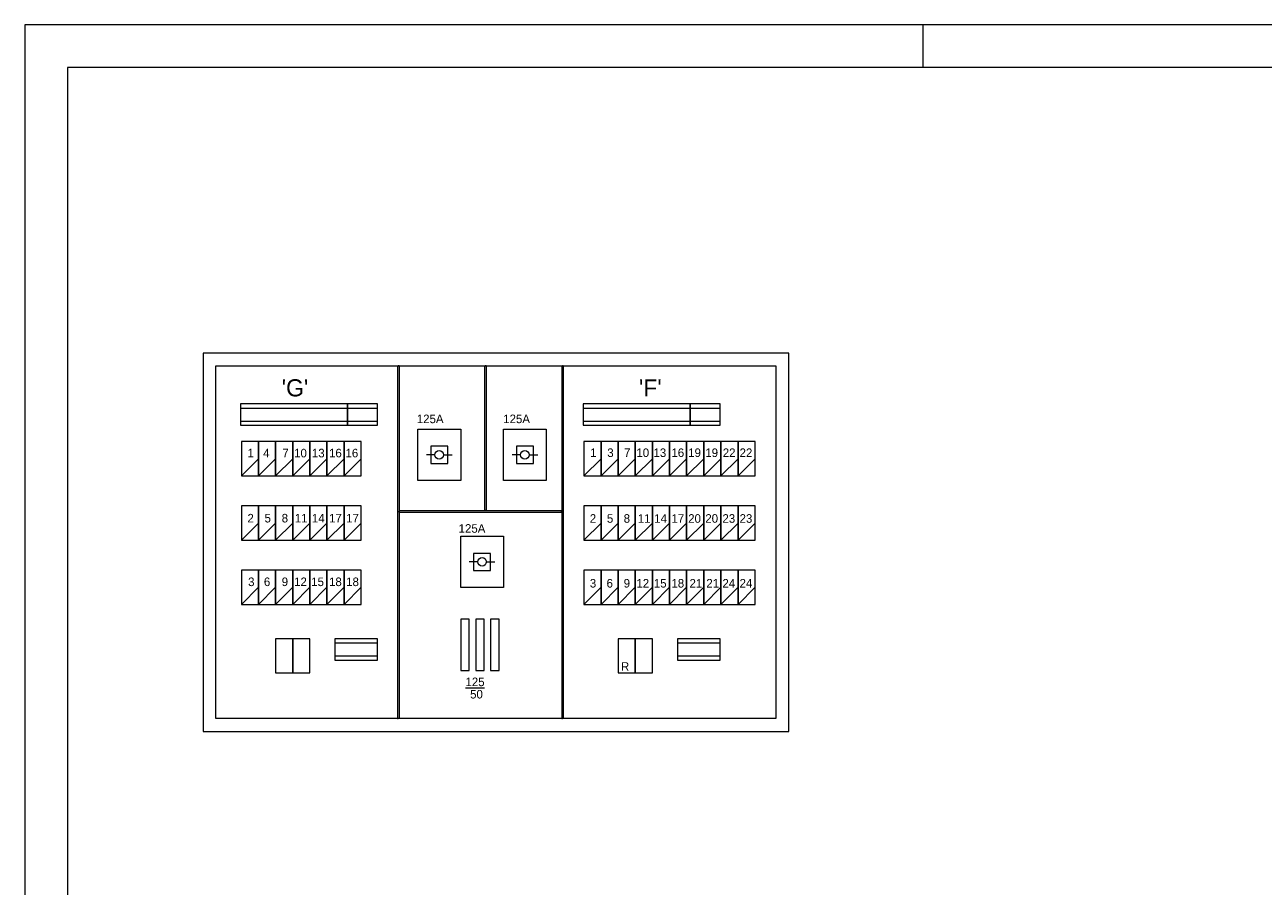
# Model space of a CAD drawing. Header units: millimetres. Extents: x -161.9 to -69.9, y -42.7 to 22.2.
# Tile 2 of 8: x -161.9 to -130, y 0.1 to 22.2. Entities that reach past the tile are written whole.
import ezdxf

# ---------------------------------------------------------------- set-up
doc = ezdxf.new("R2010")
doc.units = ezdxf.units.MM
doc.layers.add('KADER', color=7, linetype='Continuous')
doc.styles.add('dgn003', font='dgn003.shx')

# ---------------------------------------------------------------- blocks, each defined once
blk = doc.blocks.new('AnonymousCell179')
at = {"layer": 'KADER', "color": 1, "linetype": 'Continuous', "lineweight": 0}
blk.add_line((-0.22, -0.385), (0.22, 0.055), dxfattribs=at)
at = {"layer": 'KADER', "color": 1, "linetype": 'Continuous', "lineweight": 0, "flags": 128}
blk.add_lwpolyline([(-0.22, -0.385), (0.22, -0.385), (0.22, 0.495), (-0.22, 0.495), (-0.22, -0.385)], dxfattribs=at)
blk = doc.blocks.new('AnonymousCell180')
at = {"layer": 'KADER', "color": 1, "linetype": 'Continuous', "lineweight": 0}
blk.add_line((-0.22, -0.385), (0.22, 0.055), dxfattribs=at)
at = {"layer": 'KADER', "color": 1, "linetype": 'Continuous', "lineweight": 0, "flags": 128}
blk.add_lwpolyline([(-0.22, -0.385), (0.22, -0.385), (0.22, 0.495), (-0.22, 0.495), (-0.22, -0.385)], dxfattribs=at)
blk = doc.blocks.new('AnonymousCell181')
at = {"layer": 'KADER', "color": 1, "linetype": 'Continuous', "lineweight": 0}
blk.add_line((-0.22, -0.385), (0.22, 0.055), dxfattribs=at)
at = {"layer": 'KADER', "color": 1, "linetype": 'Continuous', "lineweight": 0, "flags": 128}
blk.add_lwpolyline([(-0.22, -0.385), (0.22, -0.385), (0.22, 0.495), (-0.22, 0.495), (-0.22, -0.385)], dxfattribs=at)
blk = doc.blocks.new('AnonymousCell182')
at = {"layer": 'KADER', "color": 1, "linetype": 'Continuous', "lineweight": 0}
blk.add_line((-0.22, -0.385), (0.22, 0.055), dxfattribs=at)
at = {"layer": 'KADER', "color": 1, "linetype": 'Continuous', "lineweight": 0, "flags": 128}
blk.add_lwpolyline([(-0.22, -0.385), (0.22, -0.385), (0.22, 0.495), (-0.22, 0.495), (-0.22, -0.385)], dxfattribs=at)
blk = doc.blocks.new('AnonymousCell183')
at = {"layer": 'KADER', "color": 1, "linetype": 'Continuous', "lineweight": 0}
blk.add_line((-0.22, -0.385), (0.22, 0.055), dxfattribs=at)
at = {"layer": 'KADER', "color": 1, "linetype": 'Continuous', "lineweight": 0, "flags": 128}
blk.add_lwpolyline([(-0.22, -0.385), (0.22, -0.385), (0.22, 0.495), (-0.22, 0.495), (-0.22, -0.385)], dxfattribs=at)
blk = doc.blocks.new('AnonymousCell184')
at = {"layer": 'KADER', "color": 1, "linetype": 'Continuous', "lineweight": 0}
blk.add_line((-0.22, -0.385), (0.22, 0.055), dxfattribs=at)
at = {"layer": 'KADER', "color": 1, "linetype": 'Continuous', "lineweight": 0, "flags": 128}
blk.add_lwpolyline([(-0.22, -0.385), (0.22, -0.385), (0.22, 0.495), (-0.22, 0.495), (-0.22, -0.385)], dxfattribs=at)
blk = doc.blocks.new('AnonymousCell185')
at = {"layer": 'KADER', "color": 1, "linetype": 'Continuous', "lineweight": 0}
blk.add_line((-0.22, -0.385), (0.22, 0.055), dxfattribs=at)
at = {"layer": 'KADER', "color": 1, "linetype": 'Continuous', "lineweight": 0, "flags": 128}
blk.add_lwpolyline([(-0.22, -0.385), (0.22, -0.385), (0.22, 0.495), (-0.22, 0.495), (-0.22, -0.385)], dxfattribs=at)
blk = doc.blocks.new('AnonymousCell186')
at = {"layer": 'KADER', "color": 1, "linetype": 'Continuous', "lineweight": 0}
blk.add_line((-0.22, -0.385), (0.22, 0.055), dxfattribs=at)
at = {"layer": 'KADER', "color": 1, "linetype": 'Continuous', "lineweight": 0, "flags": 128}
blk.add_lwpolyline([(-0.22, -0.385), (0.22, -0.385), (0.22, 0.495), (-0.22, 0.495), (-0.22, -0.385)], dxfattribs=at)
blk = doc.blocks.new('AnonymousCell187')
at = {"layer": 'KADER', "color": 1, "linetype": 'Continuous', "lineweight": 0}
blk.add_line((-0.22, -0.385), (0.22, 0.055), dxfattribs=at)
at = {"layer": 'KADER', "color": 1, "linetype": 'Continuous', "lineweight": 0, "flags": 128}
blk.add_lwpolyline([(-0.22, -0.385), (0.22, -0.385), (0.22, 0.495), (-0.22, 0.495), (-0.22, -0.385)], dxfattribs=at)
blk = doc.blocks.new('AnonymousCell188')
at = {"layer": 'KADER', "color": 1, "linetype": 'Continuous', "lineweight": 0}
blk.add_line((-0.22, -0.385), (0.22, 0.055), dxfattribs=at)
at = {"layer": 'KADER', "color": 1, "linetype": 'Continuous', "lineweight": 0, "flags": 128}
blk.add_lwpolyline([(-0.22, -0.385), (0.22, -0.385), (0.22, 0.495), (-0.22, 0.495), (-0.22, -0.385)], dxfattribs=at)
blk = doc.blocks.new('AnonymousCell189')
at = {"layer": 'KADER', "color": 1, "linetype": 'Continuous', "lineweight": 0}
blk.add_line((-0.22, -0.385), (0.22, 0.055), dxfattribs=at)
at = {"layer": 'KADER', "color": 1, "linetype": 'Continuous', "lineweight": 0, "flags": 128}
blk.add_lwpolyline([(-0.22, -0.385), (0.22, -0.385), (0.22, 0.495), (-0.22, 0.495), (-0.22, -0.385)], dxfattribs=at)
blk = doc.blocks.new('AnonymousCell190')
at = {"layer": 'KADER', "color": 1, "linetype": 'Continuous', "lineweight": 0}
blk.add_line((-0.22, -0.385), (0.22, 0.055), dxfattribs=at)
at = {"layer": 'KADER', "color": 1, "linetype": 'Continuous', "lineweight": 0, "flags": 128}
blk.add_lwpolyline([(-0.22, -0.385), (0.22, -0.385), (0.22, 0.495), (-0.22, 0.495), (-0.22, -0.385)], dxfattribs=at)
blk = doc.blocks.new('AnonymousCell191')
at = {"layer": 'KADER', "color": 1, "linetype": 'Continuous', "lineweight": 0}
blk.add_line((-0.22, -0.385), (0.22, 0.055), dxfattribs=at)
at = {"layer": 'KADER', "color": 1, "linetype": 'Continuous', "lineweight": 0, "flags": 128}
blk.add_lwpolyline([(-0.22, -0.385), (0.22, -0.385), (0.22, 0.495), (-0.22, 0.495), (-0.22, -0.385)], dxfattribs=at)
blk = doc.blocks.new('AnonymousCell192')
at = {"layer": 'KADER', "color": 1, "linetype": 'Continuous', "lineweight": 0}
blk.add_line((-0.22, -0.385), (0.22, 0.055), dxfattribs=at)
at = {"layer": 'KADER', "color": 1, "linetype": 'Continuous', "lineweight": 0, "flags": 128}
blk.add_lwpolyline([(-0.22, -0.385), (0.22, -0.385), (0.22, 0.495), (-0.22, 0.495), (-0.22, -0.385)], dxfattribs=at)
blk = doc.blocks.new('AnonymousCell193')
at = {"layer": 'KADER', "color": 1, "linetype": 'Continuous', "lineweight": 0}
blk.add_line((-0.22, -0.385), (0.22, 0.055), dxfattribs=at)
at = {"layer": 'KADER', "color": 1, "linetype": 'Continuous', "lineweight": 0, "flags": 128}
blk.add_lwpolyline([(-0.22, -0.385), (0.22, -0.385), (0.22, 0.495), (-0.22, 0.495), (-0.22, -0.385)], dxfattribs=at)
blk = doc.blocks.new('AnonymousCell194')
at = {"layer": 'KADER', "color": 1, "linetype": 'Continuous', "lineweight": 0}
blk.add_line((-0.22, -0.385), (0.22, 0.055), dxfattribs=at)
at = {"layer": 'KADER', "color": 1, "linetype": 'Continuous', "lineweight": 0, "flags": 128}
blk.add_lwpolyline([(-0.22, -0.385), (0.22, -0.385), (0.22, 0.495), (-0.22, 0.495), (-0.22, -0.385)], dxfattribs=at)
blk = doc.blocks.new('AnonymousCell195')
at = {"layer": 'KADER', "color": 1, "linetype": 'Continuous', "lineweight": 0}
blk.add_line((-0.22, -0.385), (0.22, 0.055), dxfattribs=at)
at = {"layer": 'KADER', "color": 1, "linetype": 'Continuous', "lineweight": 0, "flags": 128}
blk.add_lwpolyline([(-0.22, -0.385), (0.22, -0.385), (0.22, 0.495), (-0.22, 0.495), (-0.22, -0.385)], dxfattribs=at)
blk = doc.blocks.new('AnonymousCell196')
at = {"layer": 'KADER', "color": 1, "linetype": 'Continuous', "lineweight": 0}
blk.add_line((-0.22, -0.385), (0.22, 0.055), dxfattribs=at)
at = {"layer": 'KADER', "color": 1, "linetype": 'Continuous', "lineweight": 0, "flags": 128}
blk.add_lwpolyline([(-0.22, -0.385), (0.22, -0.385), (0.22, 0.495), (-0.22, 0.495), (-0.22, -0.385)], dxfattribs=at)
blk = doc.blocks.new('AnonymousCell197')
at = {"layer": 'KADER', "color": 1, "linetype": 'Continuous', "lineweight": 0}
blk.add_line((-0.22, -0.385), (0.22, 0.055), dxfattribs=at)
at = {"layer": 'KADER', "color": 1, "linetype": 'Continuous', "lineweight": 0, "flags": 128}
blk.add_lwpolyline([(-0.22, -0.385), (0.22, -0.385), (0.22, 0.495), (-0.22, 0.495), (-0.22, -0.385)], dxfattribs=at)
blk = doc.blocks.new('AnonymousCell198')
at = {"layer": 'KADER', "color": 1, "linetype": 'Continuous', "lineweight": 0}
blk.add_line((-0.22, -0.385), (0.22, 0.055), dxfattribs=at)
at = {"layer": 'KADER', "color": 1, "linetype": 'Continuous', "lineweight": 0, "flags": 128}
blk.add_lwpolyline([(-0.22, -0.385), (0.22, -0.385), (0.22, 0.495), (-0.22, 0.495), (-0.22, -0.385)], dxfattribs=at)
blk = doc.blocks.new('AnonymousCell199')
at = {"layer": 'KADER', "color": 1, "linetype": 'Continuous', "lineweight": 0}
blk.add_line((-0.22, -0.385), (0.22, 0.055), dxfattribs=at)
at = {"layer": 'KADER', "color": 1, "linetype": 'Continuous', "lineweight": 0, "flags": 128}
blk.add_lwpolyline([(-0.22, -0.385), (0.22, -0.385), (0.22, 0.495), (-0.22, 0.495), (-0.22, -0.385)], dxfattribs=at)
blk = doc.blocks.new('AnonymousCell200')
at = {"layer": 'KADER', "color": 1, "linetype": 'Continuous', "lineweight": 0}
for p, q in [((-0.11, 0), (-0.33, 0)), ((0.11, 0), (0.33, 0))]:
    blk.add_line(p, q, dxfattribs=at)
at = {"layer": 'KADER', "color": 1, "linetype": 'Continuous', "lineweight": 0, "flags": 128}
for points in [[(-0.55, 0.66), (0.55, 0.66), (0.55, -0.66), (-0.55, -0.66), (-0.55, 0.66)], [(-0.22, -0.22), (0.22, -0.22), (0.22, 0.22), (-0.22, 0.22), (-0.22, -0.22)]]:
    blk.add_lwpolyline(points, dxfattribs=at)
at = {"layer": 'KADER', "color": 1, "linetype": 'Continuous', "lineweight": 0}
blk.add_circle((-0.001, 0), 0.11, dxfattribs=at)
blk = doc.blocks.new('AnonymousCell201')
at = {"layer": 'KADER', "color": 1, "linetype": 'Continuous', "lineweight": 0}
for p, q in [((-0.11, 0), (-0.33, 0)), ((0.11, 0), (0.33, 0))]:
    blk.add_line(p, q, dxfattribs=at)
at = {"layer": 'KADER', "color": 1, "linetype": 'Continuous', "lineweight": 0, "flags": 128}
for points in [[(-0.55, 0.66), (0.55, 0.66), (0.55, -0.66), (-0.55, -0.66), (-0.55, 0.66)], [(-0.22, -0.22), (0.22, -0.22), (0.22, 0.22), (-0.22, 0.22), (-0.22, -0.22)]]:
    blk.add_lwpolyline(points, dxfattribs=at)
at = {"layer": 'KADER', "color": 1, "linetype": 'Continuous', "lineweight": 0}
blk.add_circle((-0.001, 0), 0.11, dxfattribs=at)
blk = doc.blocks.new('AnonymousCell202')
at = {"layer": 'KADER', "color": 1, "linetype": 'Continuous', "lineweight": 0}
for p, q in [((-0.11, 0), (-0.33, 0)), ((0.11, 0), (0.33, 0))]:
    blk.add_line(p, q, dxfattribs=at)
at = {"layer": 'KADER', "color": 1, "linetype": 'Continuous', "lineweight": 0, "flags": 128}
for points in [[(-0.55, 0.66), (0.55, 0.66), (0.55, -0.66), (-0.55, -0.66), (-0.55, 0.66)], [(-0.22, -0.22), (0.22, -0.22), (0.22, 0.22), (-0.22, 0.22), (-0.22, -0.22)]]:
    blk.add_lwpolyline(points, dxfattribs=at)
at = {"layer": 'KADER', "color": 1, "linetype": 'Continuous', "lineweight": 0}
blk.add_circle((-0.001, 0), 0.11, dxfattribs=at)
blk = doc.blocks.new('AnonymousCell203')
at = {"layer": 'KADER', "color": 1, "linetype": 'Continuous', "lineweight": 0}
blk.add_line((-0.22, -0.385), (0.22, 0.055), dxfattribs=at)
at = {"layer": 'KADER', "color": 1, "linetype": 'Continuous', "lineweight": 0, "flags": 128}
blk.add_lwpolyline([(-0.22, -0.385), (0.22, -0.385), (0.22, 0.495), (-0.22, 0.495), (-0.22, -0.385)], dxfattribs=at)
blk = doc.blocks.new('AnonymousCell204')
at = {"layer": 'KADER', "color": 1, "linetype": 'Continuous', "lineweight": 0}
blk.add_line((-0.22, -0.385), (0.22, 0.055), dxfattribs=at)
at = {"layer": 'KADER', "color": 1, "linetype": 'Continuous', "lineweight": 0, "flags": 128}
blk.add_lwpolyline([(-0.22, -0.385), (0.22, -0.385), (0.22, 0.495), (-0.22, 0.495), (-0.22, -0.385)], dxfattribs=at)
blk = doc.blocks.new('AnonymousCell205')
at = {"layer": 'KADER', "color": 1, "linetype": 'Continuous', "lineweight": 0}
blk.add_line((-0.22, -0.385), (0.22, 0.055), dxfattribs=at)
at = {"layer": 'KADER', "color": 1, "linetype": 'Continuous', "lineweight": 0, "flags": 128}
blk.add_lwpolyline([(-0.22, -0.385), (0.22, -0.385), (0.22, 0.495), (-0.22, 0.495), (-0.22, -0.385)], dxfattribs=at)
blk = doc.blocks.new('AnonymousCell206')
at = {"layer": 'KADER', "color": 1, "linetype": 'Continuous', "lineweight": 0}
blk.add_line((-0.22, -0.385), (0.22, 0.055), dxfattribs=at)
at = {"layer": 'KADER', "color": 1, "linetype": 'Continuous', "lineweight": 0, "flags": 128}
blk.add_lwpolyline([(-0.22, -0.385), (0.22, -0.385), (0.22, 0.495), (-0.22, 0.495), (-0.22, -0.385)], dxfattribs=at)
blk = doc.blocks.new('AnonymousCell207')
at = {"layer": 'KADER', "color": 1, "linetype": 'Continuous', "lineweight": 0}
blk.add_line((-0.22, -0.385), (0.22, 0.055), dxfattribs=at)
at = {"layer": 'KADER', "color": 1, "linetype": 'Continuous', "lineweight": 0, "flags": 128}
blk.add_lwpolyline([(-0.22, -0.385), (0.22, -0.385), (0.22, 0.495), (-0.22, 0.495), (-0.22, -0.385)], dxfattribs=at)
blk = doc.blocks.new('AnonymousCell208')
at = {"layer": 'KADER', "color": 1, "linetype": 'Continuous', "lineweight": 0}
blk.add_line((-0.22, -0.385), (0.22, 0.055), dxfattribs=at)
at = {"layer": 'KADER', "color": 1, "linetype": 'Continuous', "lineweight": 0, "flags": 128}
blk.add_lwpolyline([(-0.22, -0.385), (0.22, -0.385), (0.22, 0.495), (-0.22, 0.495), (-0.22, -0.385)], dxfattribs=at)
blk = doc.blocks.new('AnonymousCell209')
at = {"layer": 'KADER', "color": 1, "linetype": 'Continuous', "lineweight": 0}
blk.add_line((-0.22, -0.385), (0.22, 0.055), dxfattribs=at)
at = {"layer": 'KADER', "color": 1, "linetype": 'Continuous', "lineweight": 0, "flags": 128}
blk.add_lwpolyline([(-0.22, -0.385), (0.22, -0.385), (0.22, 0.495), (-0.22, 0.495), (-0.22, -0.385)], dxfattribs=at)
blk = doc.blocks.new('AnonymousCell210')
at = {"layer": 'KADER', "color": 1, "linetype": 'Continuous', "lineweight": 0}
blk.add_line((-0.22, -0.385), (0.22, 0.055), dxfattribs=at)
at = {"layer": 'KADER', "color": 1, "linetype": 'Continuous', "lineweight": 0, "flags": 128}
blk.add_lwpolyline([(-0.22, -0.385), (0.22, -0.385), (0.22, 0.495), (-0.22, 0.495), (-0.22, -0.385)], dxfattribs=at)
blk = doc.blocks.new('AnonymousCell211')
at = {"layer": 'KADER', "color": 1, "linetype": 'Continuous', "lineweight": 0}
blk.add_line((-0.22, -0.385), (0.22, 0.055), dxfattribs=at)
at = {"layer": 'KADER', "color": 1, "linetype": 'Continuous', "lineweight": 0, "flags": 128}
blk.add_lwpolyline([(-0.22, -0.385), (0.22, -0.385), (0.22, 0.495), (-0.22, 0.495), (-0.22, -0.385)], dxfattribs=at)
blk = doc.blocks.new('AnonymousCell212')
at = {"layer": 'KADER', "color": 1, "linetype": 'Continuous', "lineweight": 0}
blk.add_line((-0.22, -0.385), (0.22, 0.055), dxfattribs=at)
at = {"layer": 'KADER', "color": 1, "linetype": 'Continuous', "lineweight": 0, "flags": 128}
blk.add_lwpolyline([(-0.22, -0.385), (0.22, -0.385), (0.22, 0.495), (-0.22, 0.495), (-0.22, -0.385)], dxfattribs=at)
blk = doc.blocks.new('AnonymousCell213')
at = {"layer": 'KADER', "color": 1, "linetype": 'Continuous', "lineweight": 0}
blk.add_line((-0.22, -0.385), (0.22, 0.055), dxfattribs=at)
at = {"layer": 'KADER', "color": 1, "linetype": 'Continuous', "lineweight": 0, "flags": 128}
blk.add_lwpolyline([(-0.22, -0.385), (0.22, -0.385), (0.22, 0.495), (-0.22, 0.495), (-0.22, -0.385)], dxfattribs=at)
blk = doc.blocks.new('AnonymousCell214')
at = {"layer": 'KADER', "color": 1, "linetype": 'Continuous', "lineweight": 0}
blk.add_line((-0.22, -0.385), (0.22, 0.055), dxfattribs=at)
at = {"layer": 'KADER', "color": 1, "linetype": 'Continuous', "lineweight": 0, "flags": 128}
blk.add_lwpolyline([(-0.22, -0.385), (0.22, -0.385), (0.22, 0.495), (-0.22, 0.495), (-0.22, -0.385)], dxfattribs=at)
blk = doc.blocks.new('AnonymousCell215')
at = {"layer": 'KADER', "color": 1, "linetype": 'Continuous', "lineweight": 0}
blk.add_line((-0.22, -0.385), (0.22, 0.055), dxfattribs=at)
at = {"layer": 'KADER', "color": 1, "linetype": 'Continuous', "lineweight": 0, "flags": 128}
blk.add_lwpolyline([(-0.22, -0.385), (0.22, -0.385), (0.22, 0.495), (-0.22, 0.495), (-0.22, -0.385)], dxfattribs=at)
blk = doc.blocks.new('AnonymousCell216')
at = {"layer": 'KADER', "color": 1, "linetype": 'Continuous', "lineweight": 0}
blk.add_line((-0.22, -0.385), (0.22, 0.055), dxfattribs=at)
at = {"layer": 'KADER', "color": 1, "linetype": 'Continuous', "lineweight": 0, "flags": 128}
blk.add_lwpolyline([(-0.22, -0.385), (0.22, -0.385), (0.22, 0.495), (-0.22, 0.495), (-0.22, -0.385)], dxfattribs=at)
blk = doc.blocks.new('AnonymousCell217')
at = {"layer": 'KADER', "color": 1, "linetype": 'Continuous', "lineweight": 0}
blk.add_line((-0.22, -0.385), (0.22, 0.055), dxfattribs=at)
at = {"layer": 'KADER', "color": 1, "linetype": 'Continuous', "lineweight": 0, "flags": 128}
blk.add_lwpolyline([(-0.22, -0.385), (0.22, -0.385), (0.22, 0.495), (-0.22, 0.495), (-0.22, -0.385)], dxfattribs=at)
blk = doc.blocks.new('AnonymousCell218')
at = {"layer": 'KADER', "color": 1, "linetype": 'Continuous', "lineweight": 0}
blk.add_line((-0.22, -0.385), (0.22, 0.055), dxfattribs=at)
at = {"layer": 'KADER', "color": 1, "linetype": 'Continuous', "lineweight": 0, "flags": 128}
blk.add_lwpolyline([(-0.22, -0.385), (0.22, -0.385), (0.22, 0.495), (-0.22, 0.495), (-0.22, -0.385)], dxfattribs=at)
blk = doc.blocks.new('AnonymousCell219')
at = {"layer": 'KADER', "color": 1, "linetype": 'Continuous', "lineweight": 0}
blk.add_line((-0.22, -0.385), (0.22, 0.055), dxfattribs=at)
at = {"layer": 'KADER', "color": 1, "linetype": 'Continuous', "lineweight": 0, "flags": 128}
blk.add_lwpolyline([(-0.22, -0.385), (0.22, -0.385), (0.22, 0.495), (-0.22, 0.495), (-0.22, -0.385)], dxfattribs=at)
blk = doc.blocks.new('AnonymousCell220')
at = {"layer": 'KADER', "color": 1, "linetype": 'Continuous', "lineweight": 0}
blk.add_line((-0.22, -0.385), (0.22, 0.055), dxfattribs=at)
at = {"layer": 'KADER', "color": 1, "linetype": 'Continuous', "lineweight": 0, "flags": 128}
blk.add_lwpolyline([(-0.22, -0.385), (0.22, -0.385), (0.22, 0.495), (-0.22, 0.495), (-0.22, -0.385)], dxfattribs=at)
blk = doc.blocks.new('AnonymousCell221')
at = {"layer": 'KADER', "color": 1, "linetype": 'Continuous', "lineweight": 0}
blk.add_line((-0.22, -0.385), (0.22, 0.055), dxfattribs=at)
at = {"layer": 'KADER', "color": 1, "linetype": 'Continuous', "lineweight": 0, "flags": 128}
blk.add_lwpolyline([(-0.22, -0.385), (0.22, -0.385), (0.22, 0.495), (-0.22, 0.495), (-0.22, -0.385)], dxfattribs=at)
blk = doc.blocks.new('AnonymousCell222')
at = {"layer": 'KADER', "color": 1, "linetype": 'Continuous', "lineweight": 0}
blk.add_line((-0.22, -0.385), (0.22, 0.055), dxfattribs=at)
at = {"layer": 'KADER', "color": 1, "linetype": 'Continuous', "lineweight": 0, "flags": 128}
blk.add_lwpolyline([(-0.22, -0.385), (0.22, -0.385), (0.22, 0.495), (-0.22, 0.495), (-0.22, -0.385)], dxfattribs=at)
blk = doc.blocks.new('AnonymousCell223')
at = {"layer": 'KADER', "color": 1, "linetype": 'Continuous', "lineweight": 0}
blk.add_line((-0.22, -0.385), (0.22, 0.055), dxfattribs=at)
at = {"layer": 'KADER', "color": 1, "linetype": 'Continuous', "lineweight": 0, "flags": 128}
blk.add_lwpolyline([(-0.22, -0.385), (0.22, -0.385), (0.22, 0.495), (-0.22, 0.495), (-0.22, -0.385)], dxfattribs=at)
blk = doc.blocks.new('AnonymousCell224')
at = {"layer": 'KADER', "color": 1, "linetype": 'Continuous', "lineweight": 0}
blk.add_line((-0.22, -0.385), (0.22, 0.055), dxfattribs=at)
at = {"layer": 'KADER', "color": 1, "linetype": 'Continuous', "lineweight": 0, "flags": 128}
blk.add_lwpolyline([(-0.22, -0.385), (0.22, -0.385), (0.22, 0.495), (-0.22, 0.495), (-0.22, -0.385)], dxfattribs=at)
blk = doc.blocks.new('AnonymousCell225')
at = {"layer": 'KADER', "color": 1, "linetype": 'Continuous', "lineweight": 0}
blk.add_line((-0.22, -0.385), (0.22, 0.055), dxfattribs=at)
at = {"layer": 'KADER', "color": 1, "linetype": 'Continuous', "lineweight": 0, "flags": 128}
blk.add_lwpolyline([(-0.22, -0.385), (0.22, -0.385), (0.22, 0.495), (-0.22, 0.495), (-0.22, -0.385)], dxfattribs=at)
blk = doc.blocks.new('AnonymousCell226')
at = {"layer": 'KADER', "color": 1, "linetype": 'Continuous', "lineweight": 0}
blk.add_line((-0.22, -0.385), (0.22, 0.055), dxfattribs=at)
at = {"layer": 'KADER', "color": 1, "linetype": 'Continuous', "lineweight": 0, "flags": 128}
blk.add_lwpolyline([(-0.22, -0.385), (0.22, -0.385), (0.22, 0.495), (-0.22, 0.495), (-0.22, -0.385)], dxfattribs=at)
blk = doc.blocks.new('AnonymousCell227')
at = {"layer": 'KADER', "color": 1, "linetype": 'Continuous', "lineweight": 0}
blk.add_line((-0.22, -0.385), (0.22, 0.055), dxfattribs=at)
at = {"layer": 'KADER', "color": 1, "linetype": 'Continuous', "lineweight": 0, "flags": 128}
blk.add_lwpolyline([(-0.22, -0.385), (0.22, -0.385), (0.22, 0.495), (-0.22, 0.495), (-0.22, -0.385)], dxfattribs=at)
blk = doc.blocks.new('AnonymousCell228')
at = {"layer": 'KADER', "color": 1, "linetype": 'Continuous', "lineweight": 0}
blk.add_line((-0.22, -0.385), (0.22, 0.055), dxfattribs=at)
at = {"layer": 'KADER', "color": 1, "linetype": 'Continuous', "lineweight": 0, "flags": 128}
blk.add_lwpolyline([(-0.22, -0.385), (0.22, -0.385), (0.22, 0.495), (-0.22, 0.495), (-0.22, -0.385)], dxfattribs=at)
blk = doc.blocks.new('AnonymousCell229')
at = {"layer": 'KADER', "color": 1, "linetype": 'Continuous', "lineweight": 0}
blk.add_line((-0.22, -0.385), (0.22, 0.055), dxfattribs=at)
at = {"layer": 'KADER', "color": 1, "linetype": 'Continuous', "lineweight": 0, "flags": 128}
blk.add_lwpolyline([(-0.22, -0.385), (0.22, -0.385), (0.22, 0.495), (-0.22, 0.495), (-0.22, -0.385)], dxfattribs=at)
blk = doc.blocks.new('AnonymousCell230')
at = {"layer": 'KADER', "color": 1, "linetype": 'Continuous', "lineweight": 0}
blk.add_line((-0.22, -0.385), (0.22, 0.055), dxfattribs=at)
at = {"layer": 'KADER', "color": 1, "linetype": 'Continuous', "lineweight": 0, "flags": 128}
blk.add_lwpolyline([(-0.22, -0.385), (0.22, -0.385), (0.22, 0.495), (-0.22, 0.495), (-0.22, -0.385)], dxfattribs=at)
blk = doc.blocks.new('AnonymousCell231')
at = {"layer": 'KADER', "color": 1, "linetype": 'Continuous', "lineweight": 0}
blk.add_line((-0.22, -0.385), (0.22, 0.055), dxfattribs=at)
at = {"layer": 'KADER', "color": 1, "linetype": 'Continuous', "lineweight": 0, "flags": 128}
blk.add_lwpolyline([(-0.22, -0.385), (0.22, -0.385), (0.22, 0.495), (-0.22, 0.495), (-0.22, -0.385)], dxfattribs=at)
blk = doc.blocks.new('AnonymousCell232')
at = {"layer": 'KADER', "color": 1, "linetype": 'Continuous', "lineweight": 0}
blk.add_line((-0.22, -0.385), (0.22, 0.055), dxfattribs=at)
at = {"layer": 'KADER', "color": 1, "linetype": 'Continuous', "lineweight": 0, "flags": 128}
blk.add_lwpolyline([(-0.22, -0.385), (0.22, -0.385), (0.22, 0.495), (-0.22, 0.495), (-0.22, -0.385)], dxfattribs=at)
blk = doc.blocks.new('A1')
at = {"layer": 'KADER', "color": 1, "linetype": 'Continuous', "lineweight": 0}
for p, q in [((91.984, 64.968), (0, 64.968)), ((0, 64.968), (0, 0)), ((23.078, 63.875), (23.078, 64.968))]:
    blk.add_line(p, q, dxfattribs=at)
at = {"layer": 'KADER', "color": 5, "linetype": 'Continuous', "lineweight": 0, "flags": 128}
blk.add_lwpolyline([(1.094, 1.093), (90.89, 1.093), (90.89, 63.875), (1.094, 63.875), (1.094, 1.093)], dxfattribs=at)
blk = doc.blocks.new('AnonymousCell287')
at = {"color": 1, "linetype": 'Continuous', "lineweight": 0}
blk.add_blockref('A1', (-45.992, -32.484), dxfattribs=at)

msp = doc.modelspace()

# ---------------------------------------------------------------- linework, layer by layer
at = {"layer": 'KADER', "color": 1, "linetype": 'CONTINUOUS', "lineweight": 0}
for p, q in [((-152.288, 13.473), (-152.268, 13.473)), ((-152.288, 13.473), (-152.288, 4.417)), ((-152.248, 13.473), (-152.268, 13.473)), ((-152.248, 13.473), (-152.248, 4.417)), ((-150.053, 13.473), (-150.033, 13.473)), ((-150.053, 13.473), (-150.053, 9.763)), ((-150.013, 13.473), (-150.033, 13.473)), ((-150.013, 13.473), (-150.013, 9.763)), ((-148.069, 13.473), (-148.049, 13.473)), ((-148.069, 13.473), (-148.069, 4.417)), ((-148.029, 13.473), (-148.049, 13.473)), ((-148.029, 13.473), (-148.029, 4.417)), ((-152.246, 9.761), (-152.246, 9.741)), ((-152.246, 9.761), (-148.071, 9.761)), ((-152.246, 9.721), (-152.246, 9.741)), ((-152.246, 9.721), (-148.071, 9.721)), ((-150.053, 9.763), (-150.033, 9.763)), ((-150.013, 9.763), (-150.033, 9.763)), ((-148.071, 9.761), (-148.071, 9.741)), ((-148.071, 9.721), (-148.071, 9.741)), ((-152.288, 4.417), (-152.268, 4.417)), ((-152.248, 4.417), (-152.268, 4.417)), ((-148.069, 4.417), (-148.049, 4.417)), ((-148.029, 4.417), (-148.049, 4.417))]:
    msp.add_line(p, q, dxfattribs=at)
at = {"layer": 'KADER', "color": 1, "linetype": 'Continuous', "lineweight": 0}
for p, q in [((-156.318, 12.39), (-152.798, 12.39)), ((-147.518, 12.39), (-143.998, 12.39)), ((-156.318, 12.06), (-152.798, 12.06)), ((-147.518, 12.06), (-143.998, 12.06)), ((-153.898, 6.36), (-152.798, 6.36)), ((-145.098, 6.36), (-143.998, 6.36)), ((-153.898, 6.03), (-152.798, 6.03)), ((-145.098, 6.03), (-143.998, 6.03))]:
    msp.add_line(p, q, dxfattribs=at)
at = {"layer": 'KADER', "color": 1, "linetype": 'Continuous', "lineweight": 0, "flags": 128}
for points in [[(-157.282, 4.087), (-142.234, 4.087), (-142.234, 13.803), (-157.282, 13.803), (-157.282, 4.087)], [(-156.952, 13.473), (-142.564, 13.473), (-142.564, 4.417), (-156.952, 4.417), (-156.952, 13.473)], [(-156.318, 11.95), (-153.568, 11.95), (-153.568, 12.5), (-156.318, 12.5), (-156.318, 11.95)], [(-153.568, 11.95), (-152.798, 11.95), (-152.798, 12.5), (-153.568, 12.5), (-153.568, 11.95)], [(-147.518, 11.95), (-144.768, 11.95), (-144.768, 12.5), (-147.518, 12.5), (-147.518, 11.95)], [(-144.768, 11.95), (-143.998, 11.95), (-143.998, 12.5), (-144.768, 12.5), (-144.768, 11.95)], [(-150.664, 5.654), (-150.444, 5.654), (-150.444, 6.974), (-150.664, 6.974), (-150.664, 5.654)], [(-150.279, 5.654), (-150.059, 5.654), (-150.059, 6.974), (-150.279, 6.974), (-150.279, 5.654)], [(-149.894, 5.654), (-149.674, 5.654), (-149.674, 6.974), (-149.894, 6.974), (-149.894, 5.654)], [(-155.419, 5.59), (-154.979, 5.59), (-154.979, 6.47), (-155.419, 6.47), (-155.419, 5.59)], [(-154.979, 5.59), (-154.539, 5.59), (-154.539, 6.47), (-154.979, 6.47), (-154.979, 5.59)], [(-153.898, 5.92), (-152.798, 5.92), (-152.798, 6.47), (-153.898, 6.47), (-153.898, 5.92)], [(-146.619, 5.59), (-146.179, 5.59), (-146.179, 6.47), (-146.619, 6.47), (-146.619, 5.59)], [(-146.179, 5.59), (-145.739, 5.59), (-145.739, 6.47), (-146.179, 6.47), (-146.179, 5.59)], [(-145.098, 5.92), (-143.998, 5.92), (-143.998, 6.47), (-145.098, 6.47), (-145.098, 5.92)]]:
    msp.add_lwpolyline(points, dxfattribs=at)

# ---------------------------------------------------------------- block references
at = {"color": 1, "linetype": 'Continuous', "lineweight": 0}
for name, p in [('AnonymousCell287', (-115.871, -10.248)), ('AnonymousCell200', (-151.214, 11.191)), ('AnonymousCell201', (-149.014, 11.191)), ('AnonymousCell179', (-156.079, 11.035)), ('AnonymousCell180', (-155.639, 11.035)), ('AnonymousCell181', (-155.199, 11.035)), ('AnonymousCell182', (-154.759, 11.035)), ('AnonymousCell183', (-154.319, 11.035)), ('AnonymousCell184', (-153.879, 11.035)), ('AnonymousCell185', (-153.439, 11.035)), ('AnonymousCell203', (-147.279, 11.035)), ('AnonymousCell204', (-146.839, 11.035)), ('AnonymousCell205', (-146.399, 11.035)), ('AnonymousCell206', (-145.959, 11.035)), ('AnonymousCell207', (-145.519, 11.035)), ('AnonymousCell208', (-145.079, 11.035)), ('AnonymousCell209', (-144.639, 11.035)), ('AnonymousCell224', (-144.199, 11.035)), ('AnonymousCell225', (-143.759, 11.035)), ('AnonymousCell226', (-143.319, 11.035)), ('AnonymousCell186', (-156.079, 9.385)), ('AnonymousCell187', (-155.639, 9.385)), ('AnonymousCell188', (-155.199, 9.385)), ('AnonymousCell189', (-154.759, 9.385)), ('AnonymousCell190', (-154.319, 9.385)), ('AnonymousCell191', (-153.879, 9.385)), ('AnonymousCell192', (-153.439, 9.385)), ('AnonymousCell210', (-147.279, 9.385)), ('AnonymousCell211', (-146.839, 9.385)), ('AnonymousCell212', (-146.399, 9.385)), ('AnonymousCell213', (-145.959, 9.385)), ('AnonymousCell214', (-145.519, 9.385)), ('AnonymousCell215', (-145.079, 9.385)), ('AnonymousCell216', (-144.639, 9.385)), ('AnonymousCell227', (-144.199, 9.385)), ('AnonymousCell228', (-143.759, 9.385)), ('AnonymousCell229', (-143.319, 9.385)), ('AnonymousCell202', (-150.114, 8.441)), ('AnonymousCell193', (-156.079, 7.735)), ('AnonymousCell194', (-155.639, 7.735)), ('AnonymousCell195', (-155.199, 7.735)), ('AnonymousCell196', (-154.759, 7.735)), ('AnonymousCell197', (-154.319, 7.735)), ('AnonymousCell198', (-153.879, 7.735)), ('AnonymousCell199', (-153.439, 7.735)), ('AnonymousCell217', (-147.279, 7.735)), ('AnonymousCell218', (-146.839, 7.735)), ('AnonymousCell219', (-146.399, 7.735)), ('AnonymousCell220', (-145.959, 7.735)), ('AnonymousCell221', (-145.519, 7.735)), ('AnonymousCell222', (-145.079, 7.735)), ('AnonymousCell223', (-144.639, 7.735)), ('AnonymousCell230', (-144.199, 7.735)), ('AnonymousCell231', (-143.759, 7.735)), ('AnonymousCell232', (-143.319, 7.735))]:
    msp.add_blockref(name, p, dxfattribs=at)

# ---------------------------------------------------------------- texts
at = {"layer": 'KADER', "color": 1, "linetype": 'Continuous', "lineweight": 0, "style": 'dgn003'}
for s, height, p in [("'G'", 0.44, (-155.262, 12.692)), ("'F'", 0.44, (-146.084, 12.692)), ('125A', 0.22, (-151.791, 12.005)), ('125A', 0.22, (-149.571, 12.005)), ('1', 0.22, (-156.142, 11.127)), ('4', 0.22, (-155.738, 11.127)), ('7', 0.22, (-155.245, 11.127)), ('10', 0.22, (-154.943, 11.127)), ('13', 0.22, (-154.486, 11.127)), ('16', 0.22, (-154.046, 11.127)), ('16', 0.22, (-153.623, 11.127)), ('1', 0.22, (-147.338, 11.136)), ('3', 0.22, (-146.898, 11.136)), ('7', 0.22, (-146.467, 11.136)), ('10', 0.22, (-146.15, 11.136)), ('13', 0.22, (-145.71, 11.136)), ('16', 0.22, (-145.25, 11.136)), ('19', 0.22, (-144.819, 11.136)), ('19', 0.22, (-144.379, 11.136)), ('22', 0.22, (-143.93, 11.136)), ('22', 0.22, (-143.499, 11.136)), ('2', 0.22, (-156.142, 9.455)), ('5', 0.22, (-155.702, 9.455)), ('8', 0.22, (-155.262, 9.455)), ('11', 0.22, (-154.926, 9.455)), ('14', 0.22, (-154.486, 9.455)), ('17', 0.22, (-154.046, 9.455)), ('17', 0.22, (-153.606, 9.455)), ('2', 0.22, (-147.347, 9.447)), ('5', 0.22, (-146.907, 9.447)), ('8', 0.22, (-146.476, 9.447)), ('11', 0.22, (-146.115, 9.447)), ('14', 0.22, (-145.692, 9.447)), ('17', 0.22, (-145.25, 9.447)), ('20', 0.22, (-144.819, 9.447)), ('20', 0.22, (-144.379, 9.447)), ('23', 0.22, (-143.939, 9.447)), ('23', 0.22, (-143.499, 9.447)), ('125A', 0.22, (-150.717, 9.191)), ('3', 0.22, (-156.125, 7.821)), ('6', 0.22, (-155.72, 7.821)), ('9', 0.22, (-155.262, 7.821)), ('12', 0.22, (-154.943, 7.821)), ('15', 0.22, (-154.503, 7.821)), ('18', 0.22, (-154.046, 7.821)), ('18', 0.22, (-153.606, 7.821)), ('3', 0.22, (-147.347, 7.783)), ('6', 0.22, (-146.916, 7.783)), ('9', 0.22, (-146.476, 7.783)), ('12', 0.22, (-146.15, 7.783)), ('15', 0.22, (-145.701, 7.783)), ('18', 0.22, (-145.25, 7.783)), ('21', 0.22, (-144.784, 7.783)), ('21', 0.22, (-144.353, 7.783)), ('24', 0.22, (-143.939, 7.783)), ('24', 0.22, (-143.499, 7.783)), ('R', 0.22, (-146.546, 5.647)), ('%%u125%%u', 0.22, (-150.541, 5.251)), ('50', 0.22, (-150.422, 4.934))]:
    msp.add_text(s, height=height, dxfattribs=at).set_placement(p)

doc.saveas('drawing.dxf')
